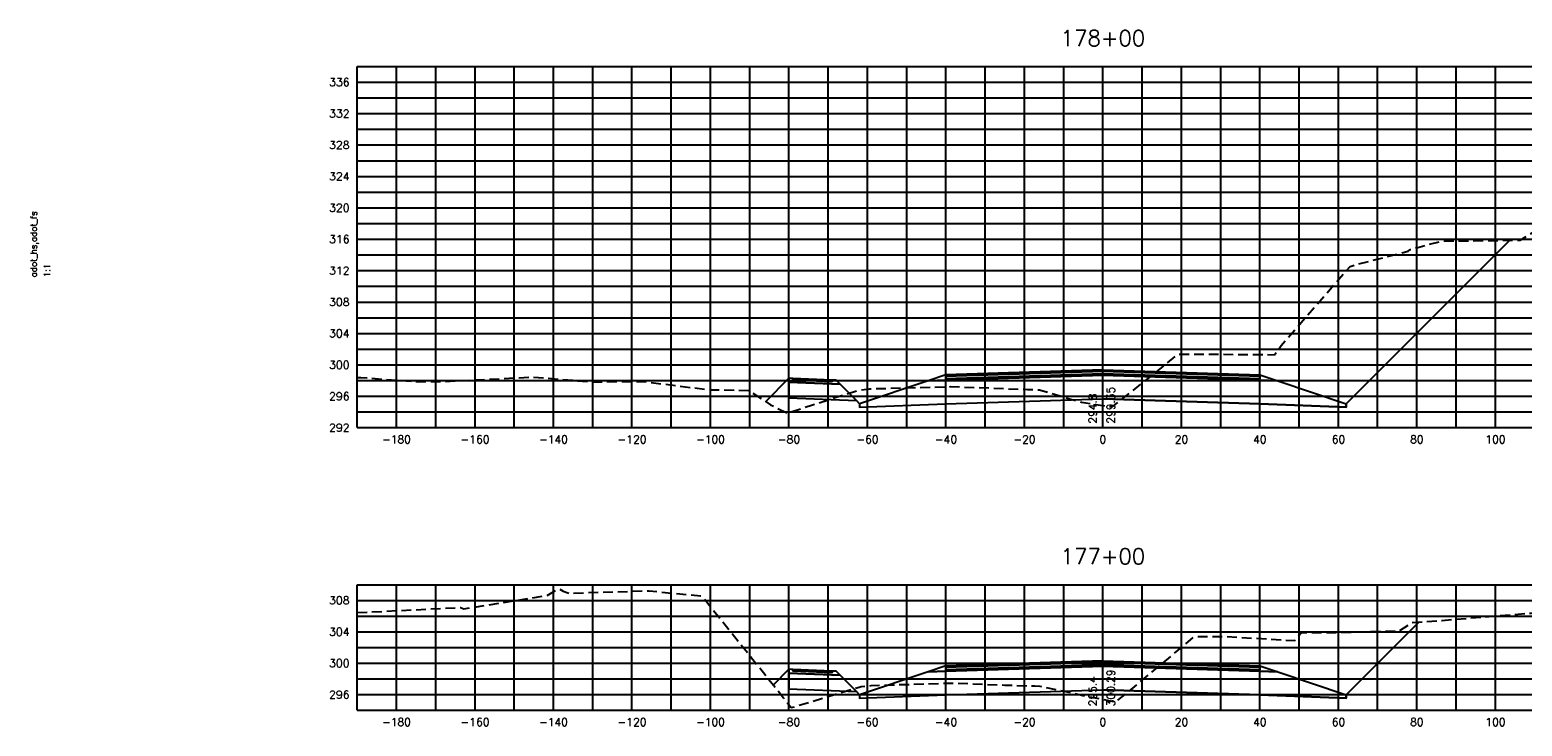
# Model space of a CAD drawing. Extents: x 1497 to 2840, y 16 to 8218.
# Tile 29 of 56: x 2227 to 2607, y 3236 to 3413. Entities that reach past the tile are written whole.
import ezdxf
from ezdxf.enums import TextEntityAlignment as Align

# ---------------------------------------------------------------- set-up
doc = ezdxf.new("R2010")
doc.units = 0
doc.header["$LTSCALE"] = 20
doc.header["$MEASUREMENT"] = 0
doc.linetypes.add('HIDDEN_050%', pattern=[0.1875, 0.125, -0.0625])
for name, color, linetype in [('S-AT-TXT175', 6, 'Continuous'), ('S-AT-TXT80', 1, 'Continuous'), ('XDATUM', 3, 'Continuous'), ('XEG', 1, 'HIDDEN_050%'), ('XFG', 2, 'Continuous'), ('XGRID', 251, 'Continuous'), ('XGRIDT', 2, 'Continuous'), ('XREF-BORDER', 7, 'Continuous')]:
    doc.layers.add(name, color=color, linetype=linetype)
doc.styles.add('L100', font='simplex.shx', dxfattribs={"height": 2})
doc.styles.add('L175', font='ROMANSM.shx', dxfattribs={"height": 3.5})
doc.styles.add('L80', font='ROMANSM.shx', dxfattribs={"height": 1.6})

# ---------------------------------------------------------------- blocks, each defined once
blk = doc.blocks.new('03025_00_att1')
at = {"layer": 'S-AT-TXT175', "style": 'L175'}
for tag, p in [('NUM', (32.402, 20.822)), ('LINE1', (30.64, 1.444)), ('LINE2', (30.64, 1.161)), ('LINE3', (30.64, 0.877))]:
    blk.add_attdef(tag, text='', height=0.175, dxfattribs=at).set_placement(p, align=Align.CENTER)
at = {"layer": 'S-AT-TXT80', "style": 'L80'}
for tag, p in [('DRAFTED', (2.436, 14.201)), ('PSCALE', (2.265, 11.605)), ('PCTB', (2.094, 11.605)), ('PVIEW', (2.436, 11.605))]:
    blk.add_attdef(tag, p, '', height=0.08, rotation=90, dxfattribs=at)

msp = doc.modelspace()

# ---------------------------------------------------------------- linework, layer by layer
at = {"layer": 'XDATUM', "flags": 128}
for points in [[(2414.08, 3318.65), (2420, 3324.57), (2420, 3319.57), (2437.21, 3318.88), (2438, 3318.09), (2438, 3317.21), (2460, 3318.09), (2500, 3319.37), (2540, 3318.09), (2562, 3317.21), (2562, 3318.09), (2603.64, 3359.73)], [(2416.02, 3246.47), (2420, 3250.45), (2420, 3245.45), (2437.21, 3244.76), (2438, 3243.97), (2438, 3243.08), (2460, 3243.96), (2500, 3245.24), (2540, 3243.96), (2562, 3243.08), (2562, 3243.97), (2580.52, 3262.49)]]:
    msp.add_lwpolyline(points, dxfattribs=at)
at = {"layer": 'XEG', "flags": 128}
for points in [[(2310, 3324.8), (2310.89, 3324.77), (2325.58, 3323.7), (2332.26, 3323.77), (2354.87, 3324.9), (2369.52, 3323.68), (2382.58, 3323.79), (2399.48, 3321.66), (2409.72, 3321.5), (2415.32, 3317.84), (2419.67, 3315.68), (2425.96, 3317.78), (2437.69, 3321.53), (2440.43, 3321.86), (2440.67, 3321.89), (2461.16, 3322.44), (2461.17, 3322.45), (2480.78, 3321.74), (2480.9, 3321.74), (2480.94, 3321.74), (2483.83, 3321.6), (2489.35, 3319.99), (2494.55, 3318.51), (2498.18, 3317.91), (2500, 3317.64), (2502.33, 3317.3), (2510.77, 3323.91), (2519.2, 3330.72), (2540.03, 3330.64), (2543.75, 3330.58), (2545.41, 3332.88), (2562.97, 3353.08), (2564.91, 3353.62), (2577.78, 3356.94), (2578.27, 3357.36), (2586.69, 3359.61), (2589.52, 3359.54), (2606.29, 3359.77), (2613.43, 3364.05), (2636.08, 3373.72), (2638.55, 3375.23), (2658.48, 3384.62), (2671.89, 3392.81), (2686.03, 3399.9), (2690, 3402.62)], [(2310, 3264.9), (2336.26, 3266.18), (2337.13, 3265.82), (2358.32, 3269.22), (2361.24, 3271), (2362.48, 3270.34), (2363.99, 3269.83), (2384.37, 3270.45), (2397.47, 3269.13), (2397.87, 3269.07), (2399.29, 3267.3), (2418.63, 3243.21), (2420.59, 3240.68), (2437.85, 3245.91), (2438.41, 3246.06), (2440.49, 3246.25), (2440.98, 3246.3), (2448.85, 3246.56), (2461.34, 3246.94), (2474.98, 3246.44), (2481.15, 3246.21), (2482.66, 3246.19), (2483.92, 3246.16), (2484.9, 3245.95), (2493.98, 3244), (2494.86, 3243.78), (2500, 3242.78), (2503.22, 3242.15), (2506.05, 3244.37), (2523.41, 3258.84), (2531.48, 3258.78), (2548.87, 3257.77), (2550.69, 3259.81), (2559.96, 3259.84), (2575.54, 3260.25), (2578.71, 3262.36), (2586.46, 3262.91), (2609.19, 3264.78), (2616.69, 3265.16), (2621.77, 3265.24), (2651.82, 3262.73), (2659.59, 3262.27), (2668.24, 3262.09), (2679.2, 3266.18), (2688.59, 3268.63), (2690, 3269.56)]]:
    msp.add_lwpolyline(points, dxfattribs=at)
at = {"layer": 'XFG', "flags": 128}
for points in [[(2562, 3318.09), (2562, 3318.09), (2603.64, 3359.73)], [(2420, 3324.57), (2420, 3324.57), (2414.08, 3318.65)], [(2420, 3324.57), (2420, 3323.57), (2433.04, 3323.05), (2432, 3324.09), (2431, 3324.13), (2431, 3323.79), (2421, 3324.19), (2421, 3324.53), (2420, 3324.57)], [(2420, 3323.57), (2420, 3319.57), (2437.21, 3318.88), (2433.04, 3323.05), (2420, 3323.57)], [(2421, 3324.53), (2421, 3324.19), (2431, 3323.79), (2431, 3324.13), (2421, 3324.53)], [(2500, 3325.37), (2460, 3324.09), (2455.43, 3323.9), (2438, 3318.09), (2438, 3317.21), (2460, 3318.09), (2500, 3319.37)], [(2500, 3325.71), (2460, 3324.43), (2460, 3325.43), (2455.43, 3323.9), (2460, 3324.09), (2500, 3325.37)], [(2500, 3326.71), (2460, 3325.43), (2460, 3325.09), (2500, 3326.37)], [(2500, 3326.37), (2460, 3325.09), (2460, 3324.43), (2500, 3325.71)], [(2500, 3326.71), (2540, 3325.43), (2540, 3325.09), (2500, 3326.37)], [(2500, 3326.37), (2540, 3325.09), (2540, 3324.43), (2500, 3325.71)], [(2500, 3325.71), (2540, 3324.43), (2540, 3325.43), (2544.57, 3323.9), (2540, 3324.09), (2500, 3325.37)], [(2500, 3325.37), (2540, 3324.09), (2544.57, 3323.9), (2562, 3318.09), (2562, 3317.21), (2540, 3318.09), (2500, 3319.37)], [(2438, 3318.09), (2437.21, 3318.88)], [(2562, 3243.97), (2562, 3243.97), (2580.52, 3262.49)], [(2500, 3251.24), (2460, 3249.96), (2455.43, 3249.78), (2438, 3243.97), (2438, 3243.08), (2460, 3243.96), (2500, 3245.24)], [(2500, 3251.58), (2460, 3250.3), (2460, 3251.3), (2455.43, 3249.78), (2460, 3249.96), (2500, 3251.24)], [(2500, 3252.58), (2460, 3251.3), (2460, 3250.96), (2500, 3252.24)], [(2500, 3252.24), (2460, 3250.96), (2460, 3250.3), (2500, 3251.58)], [(2500, 3252.58), (2540, 3251.3), (2540, 3250.96), (2500, 3252.24)], [(2500, 3252.24), (2540, 3250.96), (2540, 3250.3), (2500, 3251.58)], [(2500, 3251.58), (2540, 3250.3), (2540, 3251.3), (2544.57, 3249.78), (2540, 3249.96), (2500, 3251.24)], [(2500, 3251.24), (2540, 3249.96), (2544.57, 3249.78), (2562, 3243.97), (2562, 3243.08), (2540, 3243.96), (2500, 3245.24)], [(2420, 3250.45), (2420, 3250.45), (2416.02, 3246.47)], [(2420, 3250.45), (2420, 3249.45), (2433.04, 3248.93), (2432, 3249.97), (2431, 3250.01), (2431, 3249.67), (2421, 3250.07), (2421, 3250.41), (2420, 3250.45)], [(2420, 3249.45), (2420, 3245.45), (2437.21, 3244.76), (2433.04, 3248.93), (2420, 3249.45)], [(2421, 3250.41), (2421, 3250.07), (2431, 3249.67), (2431, 3250.01), (2421, 3250.41)], [(2438, 3243.97), (2437.21, 3244.76)]]:
    msp.add_lwpolyline(points, dxfattribs=at)
at = {"layer": 'XGRID'}
for p, q in [((2310, 3312), (2310, 3404)), ((2310, 3404), (2690, 3404)), ((2320, 3312), (2320, 3404)), ((2330, 3312), (2330, 3404)), ((2340, 3312), (2340, 3404)), ((2350, 3312), (2350, 3404)), ((2360, 3312), (2360, 3404)), ((2370, 3312), (2370, 3404)), ((2380, 3312), (2380, 3404)), ((2390, 3312), (2390, 3404)), ((2400, 3312), (2400, 3404)), ((2410, 3312), (2410, 3404)), ((2420, 3312), (2420, 3404)), ((2430, 3312), (2430, 3404)), ((2440, 3312), (2440, 3404)), ((2450, 3312), (2450, 3404)), ((2460, 3312), (2460, 3404)), ((2470, 3312), (2470, 3404)), ((2480, 3312), (2480, 3404)), ((2490, 3312), (2490, 3404)), ((2500, 3312), (2500, 3404)), ((2510, 3312), (2510, 3404)), ((2520, 3312), (2520, 3404)), ((2530, 3312), (2530, 3404)), ((2540, 3312), (2540, 3404)), ((2550, 3312), (2550, 3404)), ((2560, 3312), (2560, 3404)), ((2570, 3312), (2570, 3404)), ((2580, 3312), (2580, 3404)), ((2590, 3312), (2590, 3404)), ((2600, 3312), (2600, 3404)), ((2310, 3400), (2690, 3400)), ((2310, 3396), (2690, 3396)), ((2310, 3392), (2690, 3392)), ((2310, 3388), (2690, 3388)), ((2310, 3384), (2690, 3384)), ((2310, 3380), (2690, 3380)), ((2310, 3376), (2690, 3376)), ((2310, 3372), (2690, 3372)), ((2310, 3368), (2690, 3368)), ((2310, 3364), (2690, 3364)), ((2310, 3360), (2690, 3360)), ((2310, 3356), (2690, 3356)), ((2310, 3352), (2690, 3352)), ((2310, 3348), (2690, 3348)), ((2310, 3344), (2690, 3344)), ((2310, 3340), (2690, 3340)), ((2310, 3336), (2690, 3336)), ((2310, 3332), (2690, 3332)), ((2310, 3328), (2690, 3328)), ((2310, 3324), (2690, 3324)), ((2310, 3320), (2690, 3320)), ((2310, 3316), (2690, 3316)), ((2310, 3312), (2690, 3312)), ((2310, 3240), (2310, 3272)), ((2310, 3272), (2690, 3272)), ((2320, 3240), (2320, 3272)), ((2330, 3240), (2330, 3272)), ((2340, 3240), (2340, 3272)), ((2350, 3240), (2350, 3272)), ((2360, 3240), (2360, 3272)), ((2370, 3240), (2370, 3272)), ((2380, 3240), (2380, 3272)), ((2390, 3240), (2390, 3272)), ((2400, 3240), (2400, 3272)), ((2410, 3240), (2410, 3272)), ((2420, 3240), (2420, 3272)), ((2430, 3240), (2430, 3272)), ((2440, 3240), (2440, 3272)), ((2450, 3240), (2450, 3272)), ((2460, 3240), (2460, 3272)), ((2470, 3240), (2470, 3272)), ((2480, 3240), (2480, 3272)), ((2490, 3240), (2490, 3272)), ((2500, 3240), (2500, 3272)), ((2510, 3240), (2510, 3272)), ((2520, 3240), (2520, 3272)), ((2530, 3240), (2530, 3272)), ((2540, 3240), (2540, 3272)), ((2550, 3240), (2550, 3272)), ((2560, 3240), (2560, 3272)), ((2570, 3240), (2570, 3272)), ((2580, 3240), (2580, 3272)), ((2590, 3240), (2590, 3272)), ((2600, 3240), (2600, 3272)), ((2310, 3268), (2690, 3268)), ((2310, 3264), (2690, 3264)), ((2310, 3260), (2690, 3260)), ((2310, 3256), (2690, 3256)), ((2310, 3252), (2690, 3252)), ((2310, 3248), (2690, 3248)), ((2310, 3244), (2690, 3244)), ((2310, 3240), (2690, 3240))]:
    msp.add_line(p, q, dxfattribs=at)

# ---------------------------------------------------------------- block references
at = {"layer": 'XREF-BORDER'}
ref = msp.add_blockref('03025_00_att1', (2186.45, 3118.23), dxfattribs=dict(at, xscale=20, yscale=20, zscale=20))
ref.add_attrib('PCTB', 'adot_hs,adot_fs', (2228.33, 3350.32), dxfattribs={"layer": 'S-AT-TXT80', "height": 1.6, "rotation": 90, "style": 'L80'})
ref.add_attrib('PSCALE', '1:1', (2231.75, 3350.32), dxfattribs={"layer": 'S-AT-TXT80', "height": 1.6, "rotation": 90, "style": 'L80'})

# ---------------------------------------------------------------- texts
at = {"layer": 'XGRIDT', "style": 'L100'}
for s, p in [('178+00', (2500, 3408)), ('177+00', (2500, 3276))]:
    msp.add_text(s, height=4, dxfattribs=at).set_placement(p, align=Align.BOTTOM_CENTER)
for s, p in [('336', (2308, 3400)), ('332', (2308, 3392)), ('328', (2308, 3384)), ('324', (2308, 3376)), ('320', (2308, 3368)), ('316', (2308, 3360)), ('312', (2308, 3352)), ('308', (2308, 3344)), ('304', (2308, 3336)), ('300', (2308, 3328)), ('296', (2308, 3320)), ('292', (2308, 3312)), ('308', (2308, 3268)), ('304', (2308, 3260)), ('300', (2308, 3252)), ('296', (2308, 3244))]:
    msp.add_text(s, height=2, dxfattribs=at).set_placement(p, align=Align.MIDDLE_RIGHT)
for s, p in [('294.8', (2499, 3313)), ('295.4', (2499, 3241))]:
    msp.add_text(s, height=2, rotation=90, dxfattribs=at).set_placement(p, align=Align.BOTTOM_LEFT)
for s, p in [('299.35', (2501, 3313)), ('300.29', (2501, 3241))]:
    msp.add_text(s, height=2, rotation=90, dxfattribs=at).set_placement(p, align=Align.TOP_LEFT)
for s, p in [('-180', (2320, 3310)), ('-160', (2340, 3310)), ('-140', (2360, 3310)), ('-120', (2380, 3310)), ('-100', (2400, 3310)), ('-80', (2420, 3310)), ('-60', (2440, 3310)), ('-40', (2460, 3310)), ('-20', (2480, 3310)), ('0', (2500, 3310)), ('20', (2520, 3310)), ('40', (2540, 3310)), ('60', (2560, 3310)), ('80', (2580, 3310)), ('100', (2600, 3310)), ('-180', (2320, 3238)), ('-160', (2340, 3238)), ('-140', (2360, 3238)), ('-120', (2380, 3238)), ('-100', (2400, 3238)), ('-80', (2420, 3238)), ('-60', (2440, 3238)), ('-40', (2460, 3238)), ('-20', (2480, 3238)), ('0', (2500, 3238)), ('20', (2520, 3238)), ('40', (2540, 3238)), ('60', (2560, 3238)), ('80', (2580, 3238)), ('100', (2600, 3238))]:
    msp.add_text(s, height=2, dxfattribs=at).set_placement(p, align=Align.TOP_CENTER)

doc.saveas('drawing.dxf')
